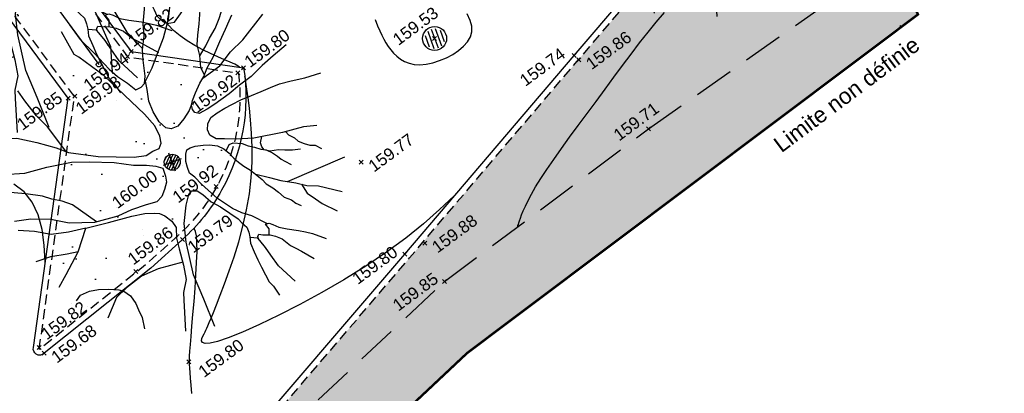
# Model space of a CAD drawing. Header units: metres. Extents: x 1575818 to 1575995, y 2263001 to 2263183.
# Tile 60 of 67: x 1575930 to 1575955, y 2263067 to 2263077. Entities that reach past the tile are written whole.
import ezdxf
from ezdxf.enums import TextEntityAlignment as Align

# ---------------------------------------------------------------- set-up
doc = ezdxf.new("R2010")
doc.units = ezdxf.units.M
doc.header["$PDMODE"] = 3
doc.header["$PDSIZE"] = 0.05
for name, pattern in [('AXES_2', [2.25, 1.5, -0.25, 0.25, -0.25]), ('CACHE_100', [1.5, 1, -0.5]), ('CACHE_25', [0.375, 0.25, -0.125])]:
    doc.linetypes.add(name, pattern=pattern)
doc.layers.get('0').update_dxf_attribs({"linetype": 'CONTINUOUS'})
doc.layers.add('D_CADASTRE (ne vaut pas limite)', color=7, linetype='AXES_2', true_color=0xc89664)
for name, color, linetype in [('D_CLOTURE', 12, 'CLOTURE_2'), ('D_CN_ORDINAIRE', 43, 'CONTINUOUS'), ('D_ECLAIRAGE', 220, 'CONTINUOUS'), ('D_REGARD', 144, 'CONTINUOUS'), ('D_TROTTOIR', 7, 'CONTINUOUS'), ('TOPO_ALT', 142, 'CONTINUOUS'), ('TOPO_JIS', 7, 'CONTINUOUS'), ('V_ARBRE', 82, 'CONTINUOUS'), ('V_HAIE', 82, 'CACHE_100'), ('V_VEGETATION', 80, 'CONTINUOUS')]:
    doc.layers.add(name, color=color, linetype=linetype)
doc.styles.get("Standard").update_dxf_attribs({"font": 'arial.ttf'})
doc.linetypes.add('CLOTURE_2', pattern='A,0.3,[133,ltypeshp.shx,S=0.05,R=90,X=-0.05,Y=-0.05],0.05,0.35', length=0.7)
pattern_1 = [(348.4323, (1575893.9948, 2263027.4994), (1.99051, 2.24452), [0, -1.875]), (103.4323, (1575893.5645, 2263027.451), (-2.17856, -2.06249), [0, -3.125]), (189.4323, (1575893.5645, 2263027.451), (1.9055, -2.317125), [0, -2.5]), (216.4323, (1575893.8216, 2263027.1025), (2.749766, -1.199495), [0, -2.5]), (110.4323, (1575892.989, 2263026.757), (-1.910967, -2.31262), [0, -2.5]), (322.4323, (1575892.989, 2263026.757), (2.77299, 1.144777), [0, -2.5]), (88.4323, (1575894.7102, 2263026.951), (-2.63814, -1.42836), [0, -3.125]), (336.4323, (1575893.6816, 2263028.3447), (2.413676, 1.78162), [0, -2.5]), (211.4323, (1575893.6816, 2263028.3447), (2.63476, -1.43459), [0, -2.5]), (150.4323, (1575893.5085, 2263027.9478), (-2.586684, -1.51956), [0, -1.25]), (284.4323, (1575894.28, 2263026.9026), (2.88994, -0.80513), [0, -1.55])]

# ---------------------------------------------------------------- blocks, each defined once
blk = doc.blocks.new('TCPOINT')
at = {"color": 0, "lineweight": 9}
blk.add_point((0, 0), dxfattribs=at)
at = {"layer": 'TOPO_ALT', "lineweight": 9}
blk.add_attdef('ALT', text='', height=0.3, dxfattribs=at).set_placement((0.1, -0.1), align=Align.TOP_LEFT)
blk = doc.blocks.new('481')
at = {"flags": 128}
for points in [[(0, 0.25), (0, -0.25)], [(-0.2, 0.15), (-0.2, -0.15)], [(-0.1, 0.229), (-0.1, -0.229)], [(0.1, 0.229), (0.1, -0.229)], [(0.2, 0.15), (0.2, -0.15)]]:
    blk.add_lwpolyline(points, dxfattribs=at)
blk.add_circle((0, 0), 0.3)
blk = doc.blocks.new('425')
at = {"linetype": 'Continuous', "ltscale": 3}
for p, q in [((0, 2.357), (0, 2.523)), ((-0.25, 2.21), (-0.401, 2.278)), ((0.25, 2.21), (0.401, 2.278))]:
    blk.add_line(p, q, dxfattribs=at)
at = {"ltscale": 3}
blk.add_line((0, 1.885), (0, 0), dxfattribs=at)
at = {"linetype": 'Continuous', "ltscale": 3}
for centre, radius in [((0, 2.071), 0.186), ((0, 0), 0.0621)]:
    blk.add_circle(centre, radius, dxfattribs=at)
blk = doc.blocks.new('194')
for p, q in [((0, -0.0285), (0, 0.0285)), ((0.0285, 0), (-0.0285, 0))]:
    blk.add_line(p, q)
for points in [[(-0.1462, 0.4831), (-0.1313, 0.432), (-0.1069, 0.3801), (-0.0807, 0.3213), (-0.0651, 0.2926), (-0.044, 0.264), (-0.0281, 0.2373), (-0.0104, 0.2388), (0.0021, 0.2458), (0.0111, 0.2654), (0.0222, 0.3113), (0.0312, 0.3417), (0.0493, 0.377), (0.0586, 0.4125), (0.0767, 0.4513), (0.0903, 0.5)], [(-0.0745, 0.3099), (-0.0536, 0.3814), (-0.0623, 0.5021)], [(-0.0153, 0.5064), (0.0053, 0.4057), (0.0323, 0.3437)], [(0.1073, 0.4968), (0.1, 0.4635), (0.1032, 0.4403), (0.1049, 0.4208), (0.1155, 0.3993), (0.1258, 0.3888), (0.1472, 0.3849), (0.1651, 0.3972), (0.1918, 0.4164), (0.2232, 0.4582)], [(0.1153, 0.1452), (0.0987, 0.1259), (0.0754, 0.1083), (0.0521, 0.0944), (0.0309, 0.0929), (0.0166, 0.1018), (0.0044, 0.125), (-0.0023, 0.1589), (-0.0037, 0.1925), (0.0036, 0.2263), (0.0075, 0.2511), (0.0397, 0.281), (0.0739, 0.3216), (0.1007, 0.3535), (0.1332, 0.3992), (0.173, 0.4788)], [(-0.4405, 0.2346), (-0.406, 0.2232), (-0.355, 0.1909), (-0.3075, 0.1567), (-0.2773, 0.1317), (-0.1997, 0.0902), (-0.1007, 0.0521), (-0.0653, 0.0445), (-0.0424, 0.0497), (-0.0227, 0.0514), (-0.0119, 0.0637), (-0.0083, 0.0848), (-0.0114, 0.1186), (-0.0288, 0.1613), (-0.102, 0.3075), (-0.1528, 0.3842), (-0.1634, 0.3967), (-0.1757, 0.4726)], [(0.1768, 0.2085), (0.1743, 0.2338), (0.1834, 0.2673), (0.1874, 0.2994), (0.1983, 0.3258), (0.2144, 0.3559), (0.2363, 0.4056), (0.2597, 0.439)], [(0.1831, 0.2662), (0.2104, 0.2885), (0.2283, 0.3061), (0.2533, 0.327), (0.2749, 0.35), (0.314, 0.4026)], [(-0.2842, 0.1374), (-0.3103, 0.2241), (-0.3293, 0.265), (-0.3466, 0.3184), (-0.3557, 0.3528)], [(0.4336, 0.21), (0.3872, 0.1927), (0.3462, 0.177), (0.3051, 0.1579), (0.2641, 0.1458), (0.2267, 0.1318), (0.1767, 0.1181), (0.1501, 0.1113), (0.1233, 0.1079), (0.1129, 0.115), (0.1094, 0.1258), (0.1112, 0.1382), (0.1183, 0.1505), (0.1346, 0.1682), (0.1562, 0.1911), (0.1741, 0.2053), (0.1921, 0.2263), (0.2188, 0.2492), (0.253, 0.2864), (0.2817, 0.3144), (0.2996, 0.3339), (0.3139, 0.3479)], [(0.1692, 0.2014), (0.2292, 0.2189), (0.2721, 0.247), (0.3185, 0.268), (0.4, 0.3184)], [(-0.4791, 0.1354), (-0.4193, 0.1186), (-0.3521, 0.1127), (-0.2795, 0.1016), (-0.2299, 0.0851), (-0.1611, 0.0578), (-0.1098, 0.0308), (-0.0745, 0.0181), (-0.0498, 0.0055), (-0.0322, -0.007), (-0.0324, -0.0321), (-0.036, -0.0498), (-0.0485, -0.0674), (-0.063, -0.085), (-0.0825, -0.0936), (-0.1146, -0.0916), (-0.1605, -0.0912), (-0.205, -0.0942), (-0.2759, -0.0882), (-0.3466, -0.0647), (-0.3942, -0.0359), (-0.4489, -0.0157), (-0.4967, -0.0047)], [(0.4374, -0.0442), (0.3993, -0.0348), (0.3353, -0.0291), (0.2503, -0.0157), (0.2007, -0.0011), (0.1687, 0.0116), (0.1457, 0.0208), (0.1317, 0.0367), (0.1301, 0.0545), (0.1373, 0.0705), (0.1516, 0.0845), (0.1748, 0.0916), (0.1997, 0.0965), (0.2228, 0.0999), (0.253, 0.1033), (0.2869, 0.1047), (0.3171, 0.1062), (0.3473, 0.1078), (0.3758, 0.1093), (0.4113, 0.1053), (0.4521, 0.0996), (0.5019, 0.0974)], [(-0.2695, -0.0887), (-0.3195, -0.0169), (-0.3443, 0.0028), (-0.3706, 0.0191), (-0.3936, 0.037), (-0.4376, 0.0602), (-0.4902, 0.0843)], [(0.2018, -0.266), (0.1666, -0.2282), (0.1419, -0.2102), (0.1207, -0.1888), (0.0892, -0.1459), (0.0717, -0.1136), (0.0595, -0.0904), (0.0473, -0.0638), (0.0367, -0.0476), (0.0369, -0.0298), (0.0388, -0.0121), (0.046, 0.009), (0.0534, 0.0197), (0.0639, 0.0215), (0.0799, 0.0214), (0.103, 0.0158), (0.1207, 0.0103), (0.1421, -0.0006), (0.1561, -0.0148), (0.1666, -0.0327), (0.1752, -0.0505), (0.1841, -0.0667), (0.1946, -0.0829), (0.2086, -0.1007), (0.2192, -0.1169), (0.2314, -0.1382), (0.2383, -0.1543), (0.2525, -0.1722), (0.2648, -0.1901), (0.275, -0.2097), (0.2927, -0.2242), (0.3016, -0.2384), (0.3139, -0.2492)], [(0.1609, -0.023), (0.1756, -0.008), (0.188, -0.0081), (0.213, -0.019), (0.227, -0.0315), (0.243, -0.0407), (0.2587, -0.0532), (0.273, -0.0604), (0.287, -0.0747), (0.2975, -0.0891), (0.3045, -0.1016), (0.3134, -0.1104), (0.3274, -0.1266)], [(-0.4388, -0.2315), (-0.4064, -0.2041), (-0.3508, -0.1534), (-0.3061, -0.0952), (-0.3575, -0.0894), (-0.4087, -0.0783), (-0.4512, -0.0531), (-0.4954, -0.0337)], [(0.3686, -0.0932), (0.3455, -0.0876), (0.3244, -0.0804), (0.3067, -0.0731), (0.2817, -0.0676), (0.2676, -0.0587), (0.2641, -0.0479), (0.2642, -0.0355), (0.2736, -0.0194)], [(0.3457, -0.03), (0.3496, -0.0416), (0.3636, -0.0559), (0.3705, -0.0684), (0.3848, -0.0809), (0.3988, -0.0917), (0.4131, -0.0972), (0.4275, -0.112)], [(-0.3061, -0.0952), (-0.2369, -0.1029), (-0.166, -0.1089), (-0.1272, -0.1145), (-0.1005, -0.1235), (-0.0865, -0.129), (-0.0742, -0.1415), (-0.0601, -0.163), (-0.0549, -0.1842), (-0.0642, -0.2142), (-0.0679, -0.2463), (-0.072, -0.2958), (-0.0794, -0.3382), (-0.0994, -0.3718), (-0.1066, -0.3931), (-0.1329, -0.4808)], [(-0.0473, -0.4976), (-0.05, -0.4112), (-0.0547, -0.3328), (-0.0414, -0.2353), (-0.0285, -0.1821), (-0.0049, -0.1327), (0.0131, -0.1061), (0.0256, -0.0991), (0.0399, -0.1046), (0.0521, -0.1205), (0.0677, -0.1491), (0.0889, -0.1725), (0.1082, -0.1994), (0.1257, -0.2227), (0.1326, -0.2386), (0.1415, -0.2547), (0.1414, -0.2708), (0.1395, -0.2849), (0.1357, -0.3026), (0.1372, -0.3311), (0.1389, -0.356), (0.1421, -0.3808), (0.1455, -0.4057), (0.1487, -0.4288), (0.1559, -0.445), (0.1635, -0.4757)], [(0.2196, -0.1177), (0.2545, -0.1401), (0.2828, -0.1601), (0.3215, -0.1816), (0.3499, -0.1996), (0.3816, -0.2123), (0.4412, -0.2523)], [(-0.4766, -0.1378), (-0.4306, -0.1383), (-0.3828, -0.1477), (-0.3504, -0.1528)], [(0.3, -0.1696), (0.4838, -0.1595)], [(0.3358, -0.1907), (0.3426, -0.221), (0.3602, -0.246), (0.3741, -0.2656), (0.4085, -0.3011)], [(0.1958, -0.2987), (0.2016, -0.2818), (0.1964, -0.2659), (0.2071, -0.266), (0.2161, -0.2732), (0.23, -0.2874), (0.2514, -0.3), (0.2814, -0.3163), (0.2991, -0.3272), (0.3167, -0.3381), (0.3501, -0.3657)], [(-0.4044, -0.2875), (-0.3874, -0.2752), (-0.3592, -0.2738), (-0.3325, -0.2777), (-0.3041, -0.2867), (-0.2761, -0.2993), (-0.2635, -0.3084), (-0.2496, -0.328), (-0.2428, -0.3545), (-0.2413, -0.3742), (-0.2395, -0.399), (-0.2445, -0.4333)], [(-0.0712, -0.287), (-0.1464, -0.281), (-0.1996, -0.284), (-0.253, -0.3012), (-0.2903, -0.3186), (-0.3352, -0.3665)], [(0.2206, -0.4531), (0.1899, -0.3937), (0.1798, -0.3563), (0.1727, -0.3297), (0.1642, -0.3046), (0.1606, -0.2958), (0.1392, -0.2862)], [(0.1618, -0.2987), (0.1626, -0.2921), (0.1677, -0.2868), (0.1784, -0.2923), (0.1981, -0.2995), (0.2121, -0.3087), (0.228, -0.3229), (0.2436, -0.3498), (0.2559, -0.3624), (0.2684, -0.3766), (0.2966, -0.409)]]:
    blk.add_lwpolyline(points)
blk = doc.blocks.new('300')
h = blk.add_hatch()
h.set_pattern_fill('ANSI31', color=34, scale=0.05)
h.paths.add_polyline_path([(0.5, 0, 1), (-0.5, 0, 1)])
blk.add_circle((0, 0), 0.5)

msp = doc.modelspace()

# ---------------------------------------------------------------- hatches: boundary and pattern name
at = {"layer": 'V_HAIE'}
h = msp.add_hatch(dxfattribs=at)
h.set_pattern_fill('HAIE', color=256)
h.set_pattern_definition([(109.29004622, (0.70106, 0.003716), (-6.00000000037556, 17.00000000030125), [0.060339, -21.1292811]), (161.565051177, (0.4332, 0.9125), (-1, 1e-12), [0.06313, -3.09914766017]), (106.927513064, (0.3733, 0.9325), (-3.9999999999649, 13.0000000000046), [0.06846, -23.9731705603]), (111.250505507, (0.43602, 0), (-1.9999999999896, 5.000000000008), [0.086495, -19.2267129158]), (28.4429286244, (0.3021, 0.5821), (10.99999999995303, 5.9999999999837), [0.07776, -27.2169281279]), (83.659808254, (0.2935, 0.5052), (-3e-13, 1.0000000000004), [0.07738, -8.97800513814]), (28.072486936, (0.83505, 0.95525), (13.0000000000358, 7.0000000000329), [0.048417, -16.951583]), (69.4439547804, (0.8778, 0.04644), (1.0000000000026, 3.000000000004), [0.0487, -8.49530374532]), (122.905242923, (0.892, 0.09204), (-2.0000000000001, 2.9999999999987), [0.05765, -20.1908067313]), (135, (0.94045, 0.18035), (-1, 1e-16), [0.036277, -1.37793656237]), (156.250505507, (0.9946, 0.7986), (-15.9999999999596, 7.0000000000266), [0.07787, -27.2351305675]), (45, (0.8835, 0.79), (0, 1), [0.056422, -1.35779156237]), (48.3664606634, (0.892, 0.6476), (7.0000000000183, 8.0000000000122), [0.03428, -12.0073145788]), (34.6951535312, (0.8977, 0.471), (9.999999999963, 6.9999999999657), [0.04505, -15.7663383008]), (128.290163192, (0.55, 0.9638), (-3.9999999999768, 5.00000000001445), [0.04612, -24.1613168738]), (72.2553283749, (0.6526, 0.4111), (7.00000000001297, 21.9999999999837), [0.07478, -26.1740294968]), (115.346175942, (0.6754, 0.4823), (-1.0000000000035, 2.0000000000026), [0.05992, -20.9638760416]), (115.016893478, (0.8038, 0.2659), (-0.9999999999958, 2.0000000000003), [0.08796, -16.4649853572]), (41.1859251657, (0.7809, 0.2459), (1.0000000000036, 1.000000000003), [0.03027, -10.5998758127]), (63.434948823, (0.74384, 0.14044), (4e-13, 1), [0.019113, -2.2169549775]), (131.185925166, (0.4873, 0.1775), (-1.000000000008, 0.9999999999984), [0.06057, -10.5695758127]), (159.44395478, (0.54431, 0.28003), (-2.999999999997, 1.0000000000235), [0.048702, -8.49530174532]), (19.7988763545, (0.3733, 0.3826), (10.99999999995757, 3.99999999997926), [0.03339, -26.5372705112]), (116.565051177, (0.50443, 0.5735), (-1, 1), [0.019113, -2.2169549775]), (45, (0.6212, 0.659), (0, 1), [0.024185, -1.39002856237]), (56.309932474, (0.74094, 0.5792), (1, 2), [0.020579, -3.58497227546]), (131.185925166, (0.6441, 0.8328), (-1.000000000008, 0.9999999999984), [0.03031, -10.5998358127]), (0, (0.35, 0.75), (0, 1), [0.05, -0.95]), (146.309932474, (0.05123, 0.1063), (-2, 1), [0.06157, -3.54398127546]), (143.130102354, (0.1111, 0.45668), (-2.999999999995, 2.000000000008), [0.071224, -4.928776]), (36.3843518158, (0, 0.45956), (3.99999999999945, 2.9999999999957), [0.067217, -23.5336304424]), (136.73570459, (0.054093, 0.66748), (-16.0000000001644, 14.99999999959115), [0.066576, -23.27865906]), (25.7099537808, (0.094, 0.8983), (1.9999999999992, 0.99999999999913), [0.09176, -29.8748881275]), (127.405356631, (0.1709, 0.1575), (-9.9999999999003, 13.00000000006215), [0.061, -21.339934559]), (45, (0.1795, 0.0094), (0, 1), [0.028211, -1.38600256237]), (153.434948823, (0.2137, 0.39117), (-1, -1e-12), [0.025435, -2.2106329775]), (167.471192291, (0.2479, 0.1404), (-5.000000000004, 0.9999999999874), [0.07888, -9.1406644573]), (45, (0.2, 0.65), (0, 1), [0.070711, -1.34350256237])])
h.paths.add_polyline_path([(1575949.936, 2263033.576), (1575951.56, 2263035.276), (1575934.604, 2263062.18), (1575941.123, 2263068.3), (1575951.985, 2263076.446), (1575951.094, 2263077.715), (1575945.663, 2263073.904), (1575940.556, 2263070.085), (1575935.196, 2263065.086), (1575932.624, 2263062.235), (1575935.661, 2263057.56), (1575937.856, 2263053.614), (1575942.616, 2263045.835), (1575944.132, 2263043.591), (1575947.094, 2263038.377)])
at = {"layer": 'V_VEGETATION', "ltscale": 0.5}
h = msp.add_hatch(dxfattribs=at)
h.set_pattern_fill('ALEA', color=256, scale=0.25)
h.set_pattern_definition(pattern_1)
edge = h.paths.add_edge_path(flags=16)
edge.add_line((1575935.774, 2263100.928), (1575936.432, 2263099.671))
edge = h.paths.add_edge_path(flags=16)
edge.add_line((1575937.03, 2263101.586), (1575937.689, 2263100.329))
edge = h.paths.add_edge_path(flags=16)
edge.add_line((1575937.03, 2263101.586), (1575935.774, 2263100.928))
edge = h.paths.add_edge_path(flags=16)
edge.add_line((1575937.689, 2263100.329), (1575936.432, 2263099.671))
edge = h.paths.add_edge_path(flags=16)
edge.add_arc((1575917.159, 2263119.886), 0.3, 0, 180)
edge.add_arc((1575917.159, 2263119.886), 0.3, 180, 360)
h.paths.add_polyline_path([(1575917.215, 2263118.882), (1575917.832, 2263119.338), (1575918.287, 2263118.721), (1575917.67, 2263118.265)], flags=16)
h.paths.add_polyline_path([(1575924.733, 2263115.662), (1575926.381, 2263113.185), (1575925.555, 2263112.636), (1575923.908, 2263115.113)], flags=16)
h.paths.add_polyline_path([(1575949.214, 2263079.314), (1575949.492, 2263078.899), (1575948.439, 2263078.191), (1575948.16, 2263078.606)], flags=16)
edge = h.paths.add_edge_path()
edge.add_line((1575915.538, 2263120.369), (1575916.052, 2263120.755))
edge.add_line((1575916.052, 2263120.755), (1575920.498, 2263124.101))
edge.add_line((1575920.498, 2263124.101), (1575927.515, 2263123.761))
edge.add_line((1575927.515, 2263123.761), (1575927.67, 2263123.507))
edge.add_line((1575927.67, 2263123.507), (1575926.946, 2263123.293))
edge.add_line((1575926.946, 2263123.293), (1575932.613, 2263115.433))
edge.add_line((1575932.613, 2263115.433), (1575937.695, 2263105.978))
edge.add_line((1575937.695, 2263105.978), (1575941.908, 2263098.537))
edge.add_line((1575941.908, 2263098.537), (1575947.974, 2263086.993))
edge.add_line((1575947.974, 2263086.993), (1575951.252, 2263079.277))
edge.add_line((1575951.252, 2263079.277), (1575952.412, 2263076.766))
edge.add_line((1575952.412, 2263076.766), (1575951.998, 2263076.427))
edge.add_line((1575951.998, 2263076.427), (1575951.094, 2263077.715))
edge.add_line((1575951.094, 2263077.715), (1575945.663, 2263073.904))
edge.add_line((1575945.663, 2263073.904), (1575940.556, 2263070.085))
edge.add_line((1575940.556, 2263070.085), (1575935.196, 2263065.086))
edge.add_line((1575935.196, 2263065.086), (1575932.624, 2263062.235))
edge.add_line((1575932.624, 2263062.235), (1575935.661, 2263057.56))
edge.add_line((1575935.661, 2263057.56), (1575937.856, 2263053.614))
edge.add_line((1575937.856, 2263053.614), (1575942.616, 2263045.835))
edge.add_line((1575942.616, 2263045.835), (1575944.132, 2263043.591))
edge.add_line((1575944.132, 2263043.591), (1575947.094, 2263038.377))
edge.add_line((1575947.094, 2263038.377), (1575949.936, 2263033.576))
edge.add_line((1575949.936, 2263033.576), (1575948.487, 2263033.394))
edge.add_line((1575948.487, 2263033.394), (1575944.913, 2263038.186))
edge.add_line((1575944.913, 2263038.186), (1575941.585, 2263042.683))
edge.add_line((1575941.585, 2263042.683), (1575939.441, 2263045.604))
edge.add_line((1575939.441, 2263045.604), (1575934.676, 2263052.044))
edge.add_line((1575934.676, 2263052.044), (1575931.281, 2263056.625))
edge.add_line((1575931.281, 2263056.625), (1575931.886, 2263060.629))
edge.add_arc((1575935.04, 2263060.429), 3.16, 147.1135, 176.3731, ccw=False)
edge.add_line((1575932.386, 2263062.145), (1575935.279, 2263065.543))
edge.add_line((1575935.279, 2263065.543), (1575939.677, 2263070.676))
edge.add_line((1575939.677, 2263070.676), (1575943.918, 2263075.644))
edge.add_line((1575943.918, 2263075.644), (1575946.534, 2263078.697))
edge.add_line((1575946.534, 2263078.697), (1575939.914, 2263087.581))
edge.add_line((1575939.914, 2263087.581), (1575935.688, 2263093.267))
edge.add_line((1575935.688, 2263093.267), (1575930.221, 2263100.591))
edge.add_line((1575930.221, 2263100.591), (1575926.055, 2263106.204))
edge.add_line((1575926.055, 2263106.204), (1575920.581, 2263113.585))
edge.add_line((1575920.581, 2263113.585), (1575915.538, 2263120.369))
h = msp.add_hatch(dxfattribs=at)
h.set_pattern_fill('ALEA', color=256, scale=0.25)
h.set_pattern_definition(pattern_1)
h.paths.add_polyline_path([(1575905.143, 2263112.557), (1575903.86, 2263111.589), (1575908.852, 2263104.863), (1575910.057, 2263103.228), (1575914.904, 2263096.738), (1575919.768, 2263090.2), (1575925.24, 2263082.869), (1575931.286, 2263074.711), (1575930.405, 2263068.398, 0.721469), (1575930.421, 2263068.399), (1575933.103, 2263070.533), (1575933.889, 2263071.249, 0.08279), (1575934.842, 2263072.443, 0.160786), (1575935.391, 2263075.301), (1575932.623, 2263075.701), (1575926.499, 2263083.91), (1575920.903, 2263091.448), (1575916.307, 2263097.595), (1575911.204, 2263104.415), (1575910.497, 2263105.382)])
h = msp.add_hatch(dxfattribs=at)
h.set_pattern_fill('ALEA', color=256, scale=0.25)
h.set_pattern_definition(pattern_1)
h.paths.add_polyline_path([(1575934.07, 2263074.546), (1575935.142, 2263075.338), (1575932.709, 2263075.689), (1575932.794, 2263075.574), (1575932.387, 2263075.273), (1575932.596, 2263074.991), (1575931.441, 2263074.138), (1575931.243, 2263074.406), (1575930.49, 2263069.005), (1575931.462, 2263069.722), (1575931.692, 2263069.41), (1575933.103, 2263070.533), (1575933.697, 2263071.075), (1575932.746, 2263070.373), (1575932.473, 2263070.742), (1575933.628, 2263071.594), (1575933.885, 2263071.246, 0.083076), (1575934.842, 2263072.443, 0.019052), (1575935.002, 2263072.758), (1575933.869, 2263071.922), (1575933.596, 2263072.291), (1575934.751, 2263073.144), (1575935.015, 2263072.786, 0.121571), (1575935.422, 2263074.973), (1575934.343, 2263074.177)])
h.paths.add_polyline_path([(1575933.234, 2263073.003), (1575933.507, 2263072.633), (1575932.353, 2263071.781), (1575932.08, 2263072.151)], flags=16)
h.paths.add_polyline_path([(1575932.353, 2263071.781), (1575933.507, 2263072.633), (1575933.234, 2263073.003), (1575932.08, 2263072.151)], flags=24)

# ---------------------------------------------------------------- linework, layer by layer
at = {"layer": 'D_CADASTRE (ne vaut pas limite)', "ltscale": 0.6, "const_width": 0.06, "flags": 128}
msp.add_lwpolyline([(1575917.887, 2263143.23), (1575919.372, 2263139.945), (1575931.384, 2263116.556), (1575952.412, 2263076.766), (1575941.123, 2263068.3), (1575934.604, 2263062.18), (1575951.56, 2263035.276)], dxfattribs=at)
at = {"layer": 'D_CLOTURE', "linetype": 'CACHE_25', "flags": 128}
msp.add_lwpolyline([(1575951.56, 2263035.276), (1575934.604, 2263062.18), (1575941.123, 2263068.3), (1575952.412, 2263076.766), (1575951.62, 2263078.204)], dxfattribs=at)
at = {"layer": 'D_CN_ORDINAIRE', "flags": 128}
for points, elevation in [([(1575938.82, 2263076.636), (1575938.879, 2263076.484), (1575938.933, 2263076.355), (1575938.983, 2263076.243), (1575939.034, 2263076.144), (1575939.086, 2263076.054), (1575939.142, 2263075.967), (1575939.206, 2263075.882), (1575939.277, 2263075.798), (1575939.358, 2263075.719), (1575939.449, 2263075.649), (1575939.551, 2263075.59), (1575939.666, 2263075.544), (1575939.794, 2263075.516), (1575939.937, 2263075.508), (1575940.094, 2263075.523), (1575940.261, 2263075.558), (1575940.431, 2263075.611), (1575940.6, 2263075.681), (1575940.76, 2263075.766), (1575940.906, 2263075.862), (1575941.032, 2263075.969), (1575941.133, 2263076.083), (1575941.202, 2263076.203), (1575941.237, 2263076.331), (1575941.236, 2263076.469), (1575941.198, 2263076.617), (1575941.119, 2263076.78)], 159.6), ([(1575942.38, 2263071.449), (1575942.38, 2263071.449), (1575942.381, 2263071.451), (1575942.383, 2263071.457), (1575942.387, 2263071.468), (1575942.393, 2263071.487), (1575942.403, 2263071.515), (1575942.416, 2263071.554), (1575942.433, 2263071.606), (1575942.456, 2263071.672), (1575942.486, 2263071.755), (1575942.526, 2263071.855), (1575942.578, 2263071.973), (1575942.646, 2263072.111), (1575942.731, 2263072.271), (1575942.836, 2263072.453), (1575942.964, 2263072.659), (1575943.116, 2263072.889), (1575943.289, 2263073.141), (1575943.48, 2263073.41), (1575943.685, 2263073.693), (1575943.9, 2263073.987), (1575944.123, 2263074.288), (1575944.349, 2263074.592), (1575944.574, 2263074.896), (1575944.796, 2263075.195), (1575945.015, 2263075.489), (1575945.23, 2263075.775), (1575945.441, 2263076.052), (1575945.65, 2263076.318), (1575945.856, 2263076.571), (1575946.059, 2263076.81)], 159.8), ([(1575935.423, 2263075.448), (1575935.386, 2263075.475), (1575935.3, 2263075.52), (1575935.187, 2263075.569), (1575935.044, 2263075.63), (1575934.877, 2263075.703), (1575934.693, 2263075.788), (1575934.499, 2263075.883), (1575934.302, 2263075.988), (1575934.11, 2263076.104), (1575933.93, 2263076.228), (1575933.768, 2263076.361), (1575933.632, 2263076.502), (1575933.518, 2263076.651)], 159.8), ([(1575940.864, 2263072.297), (1575940.803, 2263072.236), (1575940.431, 2263071.884), (1575940.025, 2263071.529), (1575939.584, 2263071.173), (1575939.103, 2263070.819), (1575938.582, 2263070.471), (1575938.035, 2263070.132), (1575937.479, 2263069.811), (1575936.929, 2263069.513), (1575936.404, 2263069.244), (1575935.919, 2263069.011), (1575935.492, 2263068.82), (1575935.139, 2263068.678), (1575934.872, 2263068.587), (1575934.684, 2263068.543), (1575934.563, 2263068.537), (1575934.496, 2263068.56), (1575934.472, 2263068.604), (1575934.478, 2263068.662), (1575934.502, 2263068.723), (1575934.531, 2263068.781), (1575934.557, 2263068.83), (1575934.58, 2263068.874), (1575934.603, 2263068.922), (1575934.63, 2263068.982), (1575934.664, 2263069.063), (1575934.708, 2263069.171), (1575934.766, 2263069.316), (1575934.842, 2263069.505), (1575934.936, 2263069.744), (1575935.045, 2263070.028), (1575935.163, 2263070.35), (1575935.283, 2263070.703), (1575935.399, 2263071.08), (1575935.506, 2263071.474), (1575935.598, 2263071.877), (1575935.668, 2263072.281), (1575935.712, 2263072.682), (1575935.733, 2263073.072), (1575935.735, 2263073.446), (1575935.722, 2263073.799), (1575935.698, 2263074.126), (1575935.668, 2263074.422), (1575935.636, 2263074.68), (1575935.606, 2263074.897), (1575935.581, 2263075.068), (1575935.558, 2263075.199), (1575935.552, 2263075.223)], 159.8), ([(1575930.55, 2263070.527), (1575930.551, 2263070.588), (1575930.53, 2263070.994), (1575930.474, 2263071.387), (1575930.377, 2263071.751), (1575930.228, 2263072.069), (1575930.024, 2263072.328), (1575929.769, 2263072.525)], 159.8), ([(1575934.228, 2263067.283), (1575934.213, 2263067.493), (1575934.196, 2263067.669), (1575934.182, 2263067.809), (1575934.172, 2263067.923), (1575934.166, 2263068.022), (1575934.165, 2263068.118), (1575934.168, 2263068.223), (1575934.176, 2263068.349), (1575934.189, 2263068.508), (1575934.207, 2263068.711), (1575934.23, 2263068.967), (1575934.255, 2263069.263), (1575934.282, 2263069.586), (1575934.308, 2263069.92), (1575934.33, 2263070.25), (1575934.347, 2263070.56), (1575934.356, 2263070.835), (1575934.355, 2263071.061), (1575934.344, 2263071.225), (1575934.322, 2263071.334), (1575934.292, 2263071.394), (1575934.268, 2263071.409)], 159.8)]:
    msp.add_lwpolyline(points, dxfattribs=dict(at, elevation=elevation))
at = {"layer": 'D_TROTTOIR', "linetype": 'CACHE_25', "flags": 128}
for points in [[(1575948.487, 2263033.394), (1575944.913, 2263038.186), (1575941.585, 2263042.683), (1575939.441, 2263045.604), (1575934.676, 2263052.044), (1575931.281, 2263056.625), (1575931.886, 2263060.629, -0.063871), (1575932.038, 2263061.419, -0.063972), (1575932.386, 2263062.145), (1575935.279, 2263065.543), (1575939.677, 2263070.676), (1575943.918, 2263075.644), (1575946.534, 2263078.697), (1575939.914, 2263087.581), (1575935.688, 2263093.267), (1575930.221, 2263100.591), (1575926.055, 2263106.204), (1575920.581, 2263113.585), (1575915.538, 2263120.369)], [(1575905.143, 2263112.557), (1575910.497, 2263105.382), (1575911.204, 2263104.415), (1575916.307, 2263097.595), (1575920.903, 2263091.448), (1575926.499, 2263083.91), (1575932.623, 2263075.701), (1575935.391, 2263075.301, -0.160786), (1575934.842, 2263072.443, -0.08279), (1575933.889, 2263071.249), (1575933.103, 2263070.533), (1575930.421, 2263068.399, -0.496158), (1575930.408, 2263068.394, -0.431446), (1575930.406, 2263068.406), (1575931.286, 2263074.711), (1575925.24, 2263082.869), (1575919.768, 2263090.2), (1575914.904, 2263096.738), (1575910.057, 2263103.228), (1575908.852, 2263104.863), (1575903.86, 2263111.589)]]:
    msp.add_lwpolyline(points, format="xyb", dxfattribs=at)
at = {"layer": 'D_TROTTOIR', "flags": 128}
for points in [[(1575948.367, 2263033.305), (1575944.793, 2263038.097), (1575941.465, 2263042.594), (1575939.32, 2263045.515), (1575934.556, 2263051.954), (1575931.123, 2263056.586), (1575931.736, 2263060.645, -0.063372), (1575931.896, 2263061.466, -0.064729), (1575932.265, 2263062.235), (1575935.165, 2263065.641), (1575939.563, 2263070.773), (1575943.804, 2263075.742), (1575946.342, 2263078.704), (1575939.793, 2263087.491), (1575935.568, 2263093.177), (1575930.1, 2263100.502), (1575925.934, 2263106.114), (1575920.461, 2263113.496), (1575915.418, 2263120.279)], [(1575905.263, 2263112.647), (1575910.617, 2263105.471), (1575911.325, 2263104.505), (1575916.427, 2263097.685), (1575921.024, 2263091.538), (1575926.619, 2263083.999), (1575932.706, 2263075.841), (1575935.524, 2263075.434, -0.166904), (1575934.973, 2263072.37, -0.082761), (1575933.99, 2263071.138), (1575933.2, 2263070.419), (1575930.528, 2263068.292, -0.358129), (1575930.328, 2263068.267, -0.324345), (1575930.259, 2263068.44), (1575931.128, 2263074.671), (1575925.119, 2263082.779), (1575919.647, 2263090.11), (1575914.784, 2263096.648), (1575909.937, 2263103.138), (1575908.732, 2263104.774), (1575903.74, 2263111.499)]]:
    msp.add_lwpolyline(points, format="xyb", dxfattribs=at)
at = {"layer": 'V_HAIE'}
msp.add_lwpolyline([(1575949.936, 2263033.576), (1575947.094, 2263038.377), (1575944.132, 2263043.591), (1575942.616, 2263045.835), (1575937.856, 2263053.614), (1575935.661, 2263057.56), (1575932.624, 2263062.235), (1575935.196, 2263065.086), (1575940.556, 2263070.085), (1575945.663, 2263073.904), (1575951.094, 2263077.715), (1575951.998, 2263076.427)], dxfattribs=at)

# ---------------------------------------------------------------- block references
at = {"layer": 'D_ECLAIRAGE', "rotation": 36.43234740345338}
msp.add_blockref('425', (1575931.896, 2263075.515), dxfattribs=at)
at = {"layer": 'D_REGARD', "rotation": 19.97561936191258}
msp.add_blockref('481', (1575940.306, 2263076.165), dxfattribs=at)
at = {"layer": 'TOPO_JIS'}
ref = msp.add_blockref('TCPOINT', (1575940.306, 2263076.165), dxfattribs=dict(at, rotation=36.43234740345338))
ref.add_attrib('ALT', '159.53', dxfattribs={"layer": 'TOPO_ALT', "height": 0.3, "rotation": 36.4323}).set_placement((1575939.222, 2263076.217), align=Align.TOP_LEFT)
ref = msp.add_blockref('TCPOINT', (1575932.706, 2263075.841), dxfattribs=dict(at, rotation=36.43234740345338))
ref.add_attrib('ALT', '159.82', dxfattribs={"layer": 'TOPO_ALT', "height": 0.3, "rotation": 36.4323}).set_placement((1575932.589, 2263076.179), align=Align.TOP_LEFT)
ref = msp.add_blockref('TCPOINT', (1575935.524, 2263075.434), dxfattribs=dict(at, rotation=36.43234740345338))
ref.add_attrib('ALT', '159.80', dxfattribs={"layer": 'TOPO_ALT', "height": 0.3, "rotation": 36.4323}).set_placement((1575935.503, 2263075.659), align=Align.TOP_LEFT)
ref = msp.add_blockref('TCPOINT', (1575943.918, 2263075.63), dxfattribs=dict(at, rotation=36.43234740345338))
ref.add_attrib('ALT', '159.86', dxfattribs={"layer": 'TOPO_ALT', "height": 0.3, "rotation": 36.4323}).set_placement((1575944.058, 2263075.609), align=Align.TOP_LEFT)
ref = msp.add_blockref('TCPOINT', (1575932.619, 2263075.712), dxfattribs=dict(at, rotation=36.43234740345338))
ref.add_attrib('ALT', '159.94', dxfattribs={"layer": 'TOPO_ALT', "height": 0.3, "rotation": 36.4323}).set_placement((1575931.474, 2263075.074), align=Align.TOP_LEFT)
ref = msp.add_blockref('TCPOINT', (1575943.804, 2263075.742), dxfattribs=dict(at, rotation=36.43234740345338))
ref.add_attrib('ALT', '159.74', dxfattribs={"layer": 'TOPO_ALT', "height": 0.3, "rotation": 36.4323}).set_placement((1575942.401, 2263075.193), align=Align.TOP_LEFT)
ref = msp.add_blockref('TCPOINT', (1575931.293, 2263074.72), dxfattribs=dict(at, rotation=36.43234740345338))
ref.add_attrib('ALT', '159.98', dxfattribs={"layer": 'TOPO_ALT', "height": 0.3, "rotation": 36.4323}).set_placement((1575931.276, 2263074.491), align=Align.TOP_LEFT)
ref = msp.add_blockref('TCPOINT', (1575935.377, 2263075.305), dxfattribs=dict(at, rotation=36.43234740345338))
ref.add_attrib('ALT', '159.92', dxfattribs={"layer": 'TOPO_ALT', "height": 0.3, "rotation": 36.4323}).set_placement((1575934.178, 2263074.529), align=Align.TOP_LEFT)
ref = msp.add_blockref('TCPOINT', (1575931.128, 2263074.671), dxfattribs=dict(at, rotation=36.43234740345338))
ref.add_attrib('ALT', '159.85', dxfattribs={"layer": 'TOPO_ALT', "height": 0.3, "rotation": 36.4323}).set_placement((1575929.807, 2263074.093), align=Align.TOP_LEFT)
ref = msp.add_blockref('TCPOINT', (1575945.663, 2263073.904), dxfattribs=dict(at, rotation=36.43234740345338))
ref.add_attrib('ALT', '159.71', dxfattribs={"layer": 'TOPO_ALT', "height": 0.3, "rotation": 36.4323}).set_placement((1575944.749, 2263073.827), align=Align.TOP_LEFT)
ref = msp.add_blockref('TCPOINT', (1575938.47, 2263073.07), dxfattribs=dict(at, rotation=36.43234740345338))
ref.add_attrib('ALT', '159.77', dxfattribs={"layer": 'TOPO_ALT', "height": 0.3, "rotation": 36.4323}).set_placement((1575938.61, 2263073.049), align=Align.TOP_LEFT)
ref = msp.add_blockref('TCPOINT', (1575933.735, 2263073.07), dxfattribs=dict(at, rotation=36.43234740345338))
ref.add_attrib('ALT', '160.00', dxfattribs={"layer": 'TOPO_ALT', "height": 0.3, "rotation": 36.4323}).set_placement((1575932.188, 2263072.134), align=Align.TOP_LEFT)
ref = msp.add_blockref('TCPOINT', (1575934.837, 2263072.46), dxfattribs=dict(at, rotation=36.43234740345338))
ref.add_attrib('ALT', '159.92', dxfattribs={"layer": 'TOPO_ALT', "height": 0.3, "rotation": 36.4323}).set_placement((1575933.704, 2263072.274), align=Align.TOP_LEFT)
ref = msp.add_blockref('TCPOINT', (1575933.99, 2263071.138), dxfattribs=dict(at, rotation=36.43234740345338))
ref.add_attrib('ALT', '159.79', dxfattribs={"layer": 'TOPO_ALT', "height": 0.3, "rotation": 36.4323}).set_placement((1575934.082, 2263071.024), align=Align.TOP_LEFT)
ref = msp.add_blockref('TCPOINT', (1575940.06, 2263071.046), dxfattribs=dict(at, rotation=36.43234740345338))
ref.add_attrib('ALT', '159.88', dxfattribs={"layer": 'TOPO_ALT', "height": 0.3, "rotation": 36.4323}).set_placement((1575940.2, 2263071.025), align=Align.TOP_LEFT)
ref = msp.add_blockref('TCPOINT', (1575932.824, 2263070.336), dxfattribs=dict(at, rotation=36.43234740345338))
ref.add_attrib('ALT', '159.86', dxfattribs={"layer": 'TOPO_ALT', "height": 0.3, "rotation": 36.4323}).set_placement((1575932.581, 2263070.725), align=Align.TOP_LEFT)
ref = msp.add_blockref('TCPOINT', (1575939.563, 2263070.773), dxfattribs=dict(at, rotation=36.43234740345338))
ref.add_attrib('ALT', '159.80', dxfattribs={"layer": 'TOPO_ALT', "height": 0.3, "rotation": 36.4323}).set_placement((1575938.204, 2263070.238), align=Align.TOP_LEFT)
ref = msp.add_blockref('TCPOINT', (1575940.556, 2263070.085), dxfattribs=dict(at, rotation=36.43234740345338))
ref.add_attrib('ALT', '159.85', dxfattribs={"layer": 'TOPO_ALT', "height": 0.3, "rotation": 36.4323}).set_placement((1575939.219, 2263069.571), align=Align.TOP_LEFT)
ref = msp.add_blockref('TCPOINT', (1575930.405, 2263068.438), dxfattribs=dict(at, rotation=36.43234740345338))
ref.add_attrib('ALT', '159.82', dxfattribs={"layer": 'TOPO_ALT', "height": 0.3, "rotation": 36.4323}).set_placement((1575930.415, 2263068.853), align=Align.TOP_LEFT)
ref = msp.add_blockref('TCPOINT', (1575930.528, 2263068.292), dxfattribs=dict(at, rotation=36.43234740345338))
ref.add_attrib('ALT', '159.68', dxfattribs={"layer": 'TOPO_ALT', "height": 0.3, "rotation": 36.4323}).set_placement((1575930.667, 2263068.271), align=Align.TOP_LEFT)
ref = msp.add_blockref('TCPOINT', (1575934.153, 2263068.079), dxfattribs=dict(at, rotation=36.43234740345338))
ref.add_attrib('ALT', '159.80', dxfattribs={"layer": 'TOPO_ALT', "height": 0.3, "rotation": 36.4323}).set_placement((1575934.351, 2263067.91), align=Align.TOP_LEFT)
at = {"layer": 'V_ARBRE', "rotation": 19.97561936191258}
for name, p, xscale, yscale in [('194', (1575946.866, 2263083.166), 12.981, 12.981), ('194', (1575929.483, 2263078.458), 9.347, 9.347), ('194', (1575933.735, 2263073.07), 8.494, 8.494), ('300', (1575933.735, 2263073.07), 0.4, 0.4)]:
    msp.add_blockref(name, p, dxfattribs=dict(at, xscale=xscale, yscale=yscale))

# ---------------------------------------------------------------- texts
at = {"layer": 'D_CADASTRE (ne vaut pas limite)', "ltscale": 0.45}
msp.add_text('Limite non définie', height=0.4, rotation=36.8655, dxfattribs=at).set_placement((1575950.624, 2263074.766), align=Align.MIDDLE_CENTER)

doc.saveas('drawing.dxf')
